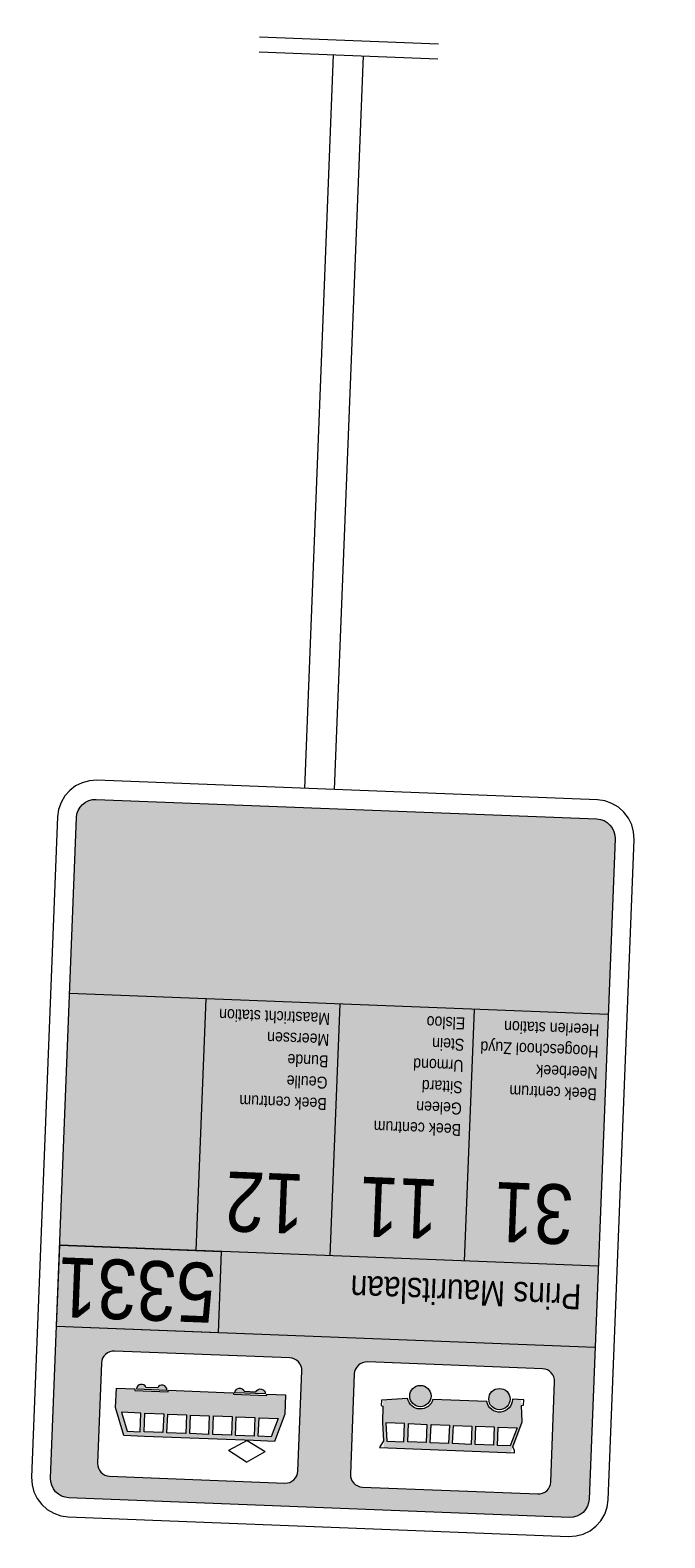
# Model space of a CAD drawing. Header units: metres. Extents: x 197741 to 197968, y 354060 to 354487.
# Tile 8 of 15: x 197905.41 to 197907.97, y 354070.65 to 354076.71. Entities that reach past the tile are written whole.
import ezdxf

# ---------------------------------------------------------------- set-up
doc = ezdxf.new("R2010")
doc.units = ezdxf.units.M
doc.layers.add('N-WE-VK-VERKEERSBORD-G', color=7, linetype='Continuous', lineweight=25)
doc.styles.add('RVV', font='arial.ttf', dxfattribs={"width": 0.85, "height": 2})

# ---------------------------------------------------------------- blocks, each defined once
blk = doc.blocks.new('L03')
h = blk.add_hatch(color=50)
h.paths.add_polyline_path([(1.7385, 0.3983), (1.6294, 0.3983), (1.6294, -0.1077), (1.7385, -0.1077)])
h.paths.add_polyline_path([(1.6294, -0.1417), (1.2917, -0.1417), (1.2917, -0.3244), (1.6294, -0.3244)])
h.paths.add_polyline_path([(1.6294, 0.0383), (1.2917, 0.0383), (1.2917, -0.1417), (1.6294, -0.1417), (1.6294, -0.1077)])
h.paths.add_polyline_path([(1.6294, 0.2183), (1.2917, 0.2183), (1.2917, 0.0383), (1.6294, 0.0383)])
h.paths.add_polyline_path([(1.6294, 0.3983), (1.2917, 0.3983), (1.2917, 0.2183), (1.6294, 0.2183)])
h.paths.add_polyline_path([(1.2917, 0.3983), (1.0557, 0.3983), (1.0507, 0.3978), (1.0459, 0.3964), (1.0414, 0.394), (1.0376, 0.3908), (1.0344, 0.387), (1.032, 0.3826), (1.0306, 0.3778), (1.0301, 0.3728), (1.0301, -0.2989), (1.0306, -0.3038), (1.032, -0.3086), (1.0344, -0.313), (1.0376, -0.3169), (1.0414, -0.3201), (1.0458, -0.3224), (1.0506, -0.3239), (1.0555, -0.3244), (1.2917, -0.3244)])
h = blk.add_hatch(color=170)
h.paths.add_polyline_path([(1.7385, 0.3983), (1.7385, -0.3244), (1.9418, -0.3244), (1.9468, -0.3239), (1.9515, -0.3224), (1.956, -0.3201), (1.9598, -0.3169), (1.963, -0.313), (1.9654, -0.3086), (1.9668, -0.3038), (1.9673, -0.2989), (1.9673, 0.3728), (1.9668, 0.3778), (1.9654, 0.3826), (1.963, 0.387), (1.9598, 0.3908), (1.9559, 0.394), (1.9515, 0.3964), (1.9466, 0.3978), (1.9417, 0.3983)])
h.paths.add_polyline_path([(1.7864, 0.3459), (1.9208, 0.3459, -0.414214), (1.9376, 0.3291), (1.9376, 0.0939, -0.414214), (1.9208, 0.0771), (1.7864, 0.0771, -0.414214), (1.7696, 0.0939), (1.7696, 0.3291, -0.414214)], flags=16)
h.paths.add_polyline_path([(1.7851, 0.0066), (1.9195, 0.0066, -0.414214), (1.9363, -0.0102), (1.9363, -0.2454, -0.414214), (1.9195, -0.2622), (1.7851, -0.2622, -0.414214), (1.7683, -0.2454), (1.7683, -0.0102, -0.414214)], flags=16)
h = blk.add_hatch(color=256)
h.paths.add_polyline_path([(1.8165, 0.1498), (1.8197, 0.1172), (1.8501, 0.1172), (1.8837, 0.1206), (1.8837, 0.2907), (1.8416, 0.3047), (1.812, 0.3022), (1.812, 0.2904, -0.902073), (1.8165, 0.2559), (1.8165, 0.1837, -0.791485)])
h.paths.add_polyline_path([(1.8501, 0.1524), (1.8501, 0.1771), (1.8746, 0.1771), (1.8746, 0.1524)], flags=16)
h.paths.add_polyline_path([(1.8501, 0.147), (1.8746, 0.147), (1.8746, 0.1242), (1.8501, 0.1217)], flags=16)
h.paths.add_polyline_path([(1.8501, 0.1825), (1.8501, 0.2071), (1.8746, 0.2071), (1.8746, 0.1825)], flags=16)
h.paths.add_polyline_path([(1.8501, 0.2125), (1.8501, 0.2372), (1.8746, 0.2372), (1.8746, 0.2125)], flags=16)
h.paths.add_polyline_path([(1.8501, 0.2426), (1.8501, 0.2673), (1.8746, 0.2673), (1.8746, 0.2426)], flags=16)
h.paths.add_polyline_path([(1.8501, 0.2726), (1.8501, 0.2979), (1.8746, 0.2898), (1.8746, 0.2726)], flags=16)
h.paths.add_polyline_path([(1.8268, 0.1667, 1), (1.7982, 0.1667, 1)])
h.paths.add_polyline_path([(1.8268, 0.2729, 1), (1.7982, 0.2729, 1)])
h = blk.add_hatch(color=256)
h.paths.add_polyline_path([(1.844, -0.241), (1.881, -0.2286), (1.881, -0.2008), (1.881, -0.0543), (1.881, -0.0265), (1.844, -0.0141), (1.8179, -0.0141), (1.8179, -0.0389), (1.82, -0.0389), (1.82, -0.0838), (1.8179, -0.0838), (1.8179, -0.0964), (1.8179, -0.1713), (1.82, -0.1713), (1.82, -0.2162), (1.8179, -0.2162), (1.8179, -0.241)])
h.paths.add_polyline_path([(1.85, -0.2068), (1.875, -0.2068), (1.875, -0.2243), (1.85, -0.2327)], flags=16)
h.paths.add_polyline_path([(1.85, -0.2014), (1.85, -0.1762), (1.875, -0.1762), (1.875, -0.2014)], flags=16)
h.paths.add_polyline_path([(1.85, -0.1708), (1.85, -0.1456), (1.875, -0.1456), (1.875, -0.1708)], flags=16)
h.paths.add_polyline_path([(1.85, -0.1401), (1.85, -0.115), (1.875, -0.115), (1.875, -0.1401)], flags=16)
h.paths.add_polyline_path([(1.85, -0.1095), (1.85, -0.0843), (1.875, -0.0843), (1.875, -0.1095)], flags=16)
h.paths.add_polyline_path([(1.85, -0.0789), (1.85, -0.0537), (1.875, -0.0537), (1.875, -0.0789)], flags=16)
h.paths.add_polyline_path([(1.85, -0.0483), (1.85, -0.0224), (1.875, -0.0308), (1.875, -0.0483)], flags=16)
h.paths.add_polyline_path([(1.8179, -0.1731, 0.817864), (1.8154, -0.1856), (1.8154, -0.2014, 0.817864), (1.8179, -0.2139)])
h.paths.add_polyline_path([(1.8179, -0.0412, 0.817864), (1.8154, -0.0537), (1.8154, -0.0695, 0.817864), (1.8179, -0.082)])
blk.add_hatch(color=10).paths.add_polyline_path([(1.6294, -0.3244), (1.7385, -0.3244), (1.7385, -0.1077), (1.6294, -0.1077)])
at = {"lineweight": 9}
for p, q in [((1.881, -0.0629), (1.8951, -0.0383)), ((1.9104, -0.0629), (1.8951, -0.0383)), ((1.881, -0.0629), (1.8957, -0.0875)), ((1.9104, -0.0629), (1.8957, -0.0875))]:
    blk.add_line(p, q, dxfattribs=at)
for points in [[(1.0361, 0.4199), (1.0272, 0.4152), (1.0195, 0.4088), (1.0132, 0.4011), (1.0085, 0.3923), (1.0056, 0.3828), (1.0046, 0.3728), (1.0046, -0.2989), (1.0046, -0.2989), (1.0056, -0.3088), (1.0085, -0.3184), (1.0132, -0.3272), (1.0195, -0.3349), (1.0272, -0.3412), (1.0361, -0.3459), (1.0456, -0.3488), (1.0555, -0.3498), (1.9418, -0.3498), (1.9518, -0.3488), (1.9613, -0.3459), (1.9701, -0.3412), (1.9778, -0.3349), (1.9842, -0.3272), (1.9889, -0.3184), (1.9918, -0.3088), (1.9928, -0.2989), (1.9928, 0.3728), (1.9918, 0.3828), (1.9889, 0.3923), (1.9842, 0.4011), (1.9778, 0.4088), (1.9701, 0.4152), (1.9613, 0.4199), (1.9518, 0.4228), (1.9418, 0.4238), (1.0555, 0.4238), (1.0456, 0.4228)], [(1.9515, 0.3964), (1.9559, 0.394), (1.9598, 0.3908), (1.963, 0.387), (1.9654, 0.3826), (1.9668, 0.3778), (1.9673, 0.3728), (1.9673, -0.2989), (1.9668, -0.3038), (1.9654, -0.3086), (1.963, -0.313), (1.9598, -0.3169), (1.956, -0.3201), (1.9515, -0.3224), (1.9468, -0.3239), (1.9418, -0.3244), (1.0555, -0.3244), (1.0506, -0.3239), (1.0458, -0.3224), (1.0414, -0.3201), (1.0376, -0.3169), (1.0344, -0.313), (1.032, -0.3086), (1.0306, -0.3038), (1.0301, -0.2989), (1.0301, 0.3728), (1.0301, 0.3728), (1.0306, 0.3778), (1.032, 0.3826), (1.0344, 0.387), (1.0376, 0.3908), (1.0414, 0.394), (1.0459, 0.3964), (1.0507, 0.3978), (1.0557, 0.3983), (1.9417, 0.3983), (1.9466, 0.3978)], [(1.8179, -0.0141), (1.844, -0.0141), (1.881, -0.0265), (1.881, -0.0543), (1.881, -0.2008), (1.881, -0.2286), (1.844, -0.241), (1.8179, -0.241), (1.8179, -0.2162), (1.82, -0.2162), (1.82, -0.1713), (1.8179, -0.1713), (1.8179, -0.0964), (1.8179, -0.0838), (1.82, -0.0838), (1.82, -0.0389), (1.8179, -0.0389)], [(1.6294, -0.1077), (1.7385, -0.1077), (1.7385, -0.3244), (1.6294, -0.3244)]]:
    blk.add_lwpolyline(points, close=True, dxfattribs=at)
for points in [[(1.2917, 0.3983), (1.2917, -0.3244)], [(1.6294, 0.3983), (1.6294, -0.3244)], [(1.7385, 0.3983), (1.7385, -0.3244)], [(1.2917, 0.2183), (1.6294, 0.2183)], [(0, -0.12), (0, 0.12)], [(0.02, -0.12), (0.02, 0.12)], [(1.2917, 0.0383), (1.6294, 0.0383)], [(1.0046, 0.02), (0.02, 0.02)], [(1.0046, -0.02), (0.02, -0.02)], [(1.2917, -0.1417), (1.6294, -0.1417)]]:
    blk.add_lwpolyline(points, dxfattribs=at)
at = {"lineweight": 9, "flags": 128}
for points in [[(1.7864, 0.3459, 0.414214), (1.7696, 0.3291), (1.7696, 0.0939, 0.414214), (1.7864, 0.0771), (1.9208, 0.0771, 0.414214), (1.9376, 0.0939), (1.9376, 0.3291, 0.414214), (1.9208, 0.3459)], [(1.7851, 0.0066, 0.414214), (1.7683, -0.0102), (1.7683, -0.2454, 0.414214), (1.7851, -0.2622), (1.9195, -0.2622, 0.414214), (1.9363, -0.2454), (1.9363, -0.0102, 0.414214), (1.9195, 0.0066)]]:
    blk.add_lwpolyline(points, format="xyb", close=True, dxfattribs=at)
blk.add_lwpolyline([(1.8501, 0.1172), (1.8746, 0.1197), (1.8837, 0.1148), (1.8837, 0.2957), (1.8806, 0.2957), (1.8758, 0.2933), (1.8416, 0.3047), (1.8201, 0.3029), (1.8192, 0.3056), (1.812, 0.3056), (1.812, 0.2904, -0.902073), (1.8165, 0.2559), (1.8165, 0.1837, -0.791485), (1.8165, 0.1498), (1.82, 0.1148), (1.8272, 0.1148), (1.8279, 0.1172), (1.8501, 0.1172)], format="xyb", dxfattribs=at)
for points in [[(1.8746, 0.2898), (1.8746, 0.2726), (1.8501, 0.2726), (1.8501, 0.2979)], [(1.8746, 0.2426), (1.8501, 0.2426), (1.8501, 0.2673), (1.8501, 0.2673), (1.8746, 0.2673)], [(1.8746, 0.2125), (1.8501, 0.2125), (1.8501, 0.2372), (1.8501, 0.2372), (1.8746, 0.2372)], [(1.8501, 0.2071), (1.8746, 0.2071), (1.8746, 0.1825), (1.8501, 0.1825), (1.8501, 0.2071)], [(1.8501, 0.1771), (1.8746, 0.1771), (1.8746, 0.1524), (1.8501, 0.1524), (1.8501, 0.1771)], [(1.875, -0.0308), (1.875, -0.0483), (1.85, -0.0483), (1.85, -0.0224)], [(1.875, -0.0789), (1.85, -0.0789), (1.85, -0.0537), (1.85, -0.0537), (1.875, -0.0537)], [(1.875, -0.1095), (1.85, -0.1095), (1.85, -0.0843), (1.85, -0.0843), (1.875, -0.0843)], [(1.85, -0.115), (1.875, -0.115), (1.875, -0.1401), (1.85, -0.1401), (1.85, -0.115)], [(1.85, -0.1456), (1.875, -0.1456), (1.875, -0.1708), (1.85, -0.1708), (1.85, -0.1456)], [(1.85, -0.1762), (1.875, -0.1762), (1.875, -0.2014), (1.85, -0.2014), (1.85, -0.1762)], [(1.875, -0.2243), (1.875, -0.2068), (1.85, -0.2068), (1.85, -0.2327)]]:
    blk.add_lwpolyline(points, close=True, dxfattribs=at)
blk.add_lwpolyline([(1.8746, 0.147), (1.8501, 0.147), (1.8501, 0.1217), (1.8746, 0.1242), (1.8746, 0.147)], dxfattribs=at)
at = {"lineweight": 9}
for points in [[(1.8154, -0.0537, -0.817864), (1.8179, -0.0412), (1.8179, -0.082, -0.817864), (1.8154, -0.0695)], [(1.8154, -0.2014, 0.817864), (1.8179, -0.2139), (1.8179, -0.1731, 0.817864), (1.8154, -0.1856)]]:
    blk.add_lwpolyline(points, format="xyb", close=True, dxfattribs=at)
for centre in [(1.8125, 0.2729), (1.8125, 0.1667)]:
    blk.add_circle(centre, 0.0143, dxfattribs=at)
at = {"lineweight": 9, "style": 'RVV', "width": 0.85}
for s, height, p in [('Heerlen station', 0.016, (1.3052, 0.3872)), ('Hoogeschool Zuyd', 0.016, (1.3339, 0.3872)), ('Neerbeek', 0.016, (1.3625, 0.3872)), ('Beek centrum', 0.016, (1.3911, 0.3872)), ('Prins Mauritslaan', 0.03375, (1.6545, 0.3771)), ('31', 0.08, (1.5217, 0.3619)), ('Elsloo', 0.016, (1.3031, 0.2072)), ('Stein', 0.016, (1.3318, 0.2072)), ('Urmond', 0.016, (1.3602, 0.2072)), ('Sittard', 0.016, (1.3888, 0.2072)), ('Geleen', 0.016, (1.4174, 0.2072)), ('Beek centrum', 0.016, (1.446, 0.2072)), ('11', 0.08, (1.5217, 0.1808)), ('Maastricht station', 0.016, (1.3041, 0.0259)), ('Meerssen', 0.016, (1.3325, 0.0259)), ('Bunde', 0.016, (1.3612, 0.0259)), ('Geulle', 0.016, (1.3898, 0.0259)), ('Beek centrum', 0.016, (1.4184, 0.0259)), ('12', 0.08, (1.5217, 0.0008))]:
    blk.add_text(s, height=height, rotation=270, dxfattribs=at).set_placement(p)
at = {"color": 254, "lineweight": 9, "style": 'RVV', "width": 0.85}
blk.add_text('5331', height=0.08, rotation=270, dxfattribs=at).set_placement((1.6455, -0.1132))

msp = doc.modelspace()

# ---------------------------------------------------------------- block references
at = {"layer": 'N-WE-VK-VERKEERSBORD-G', "xscale": 3, "yscale": 3, "zscale": 3, "rotation": 267.7557318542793}
msp.add_blockref('L03', (197906.6958, 354076.6702), dxfattribs=at)

doc.saveas('drawing.dxf')
